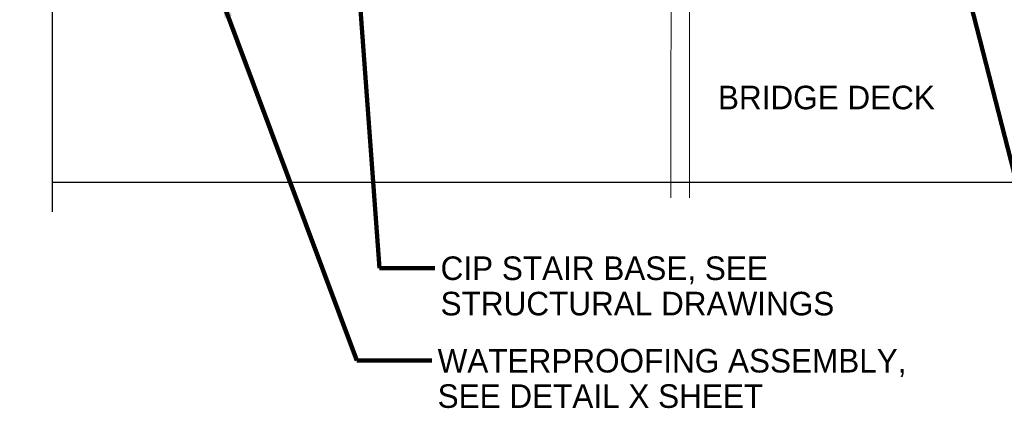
# Model space of a CAD drawing. Extents: x 1828566 to 1828596, y 711482 to 711702.
# Tile 2 of 20: x 1828566.26 to 1828570.16, y 711666.14 to 711667.68. Entities that reach past the tile are written whole.
import ezdxf

# ---------------------------------------------------------------- set-up
doc = ezdxf.new("R2010")
doc.units = 0
doc.header["$LTSCALE"] = 0.666667
doc.header["$MEASUREMENT"] = 0
doc.layers.get('0').update_dxf_attribs({"lineweight": 9})
for name, color, linetype, lineweight in [('BR_P_Slab_Object', 3, 'Continuous', 30), ('SH_Text', 7, 'Continuous', 25), ('VG_P_Landscape_Limits', 3, 'Continuous', 13), ('VG_P_Text', 7, 'Continuous', 25)]:
    doc.layers.add(name, color=color, linetype=linetype, lineweight=lineweight)
doc.styles.add('Slanted-Normal LS 0.50', font='font31.shx', dxfattribs={"height": 0.14})
doc.styles.add('Slanted-Normal LS 0.50_0', font='font31.shx')
doc.dimstyles.new('Fract  Slanted', dxfattribs={"dimscale": 0.666667, "dimtxt": 0.14, "dimasz": 0.14, "dimexe": 0.07, "dimexo": 0.07, "dimgap": 0.07, "dimtad": 1, "dimdec": 3, "dimlfac": 12, "dimzin": 3, "dimdsep": 46, "dimlunit": 4, "dimtxsty": 'Slanted-Normal LS 0.50_0', "dimblk": 'OBLIQUE', "dimcen": 0.09, "dimclrd": 97, "dimclre": 97, "dimclrt": 256, "dimaunit": 1, "dimadec": 4, "dimazin": 3, "dimtfac": 1, "dimtdec": 3, "dimtofl": 0, "dimtmove": 2, "dimatfit": 1, "dimfxl": 1, "dimfrac": 1, "dimtzin": 3, "dimlwd": 0, "dimlwe": 0, "dimarcsym": 0})

# ---------------------------------------------------------------- blocks, each defined once
blk = doc.blocks.new('_Oblique')
at = {"color": 0, "linetype": 'ByBlock', "lineweight": -2}
blk.add_line((-0.5, -0.5), (0.5, 0.5), dxfattribs=at)

msp = doc.modelspace()

# ---------------------------------------------------------------- linework, layer by layer
at = {"layer": 'BR_P_Slab_Object'}
msp.add_line((1828572.117966, 711667.031911), (1828566.387484, 711667.031911), dxfattribs=at)
at = {"layer": 'SH_Text', "linetype": 'Continuous', "flags": 128}
msp.add_lwpolyline([(1828566.387484, 711670.177829), (1828566.387484, 711668.603995), (1828566.258696, 711668.55712), (1828566.516271, 711668.46337), (1828566.387484, 711668.416495), (1828566.387484, 711666.915381)], dxfattribs=at)
at = {"layer": 'VG_P_Landscape_Limits'}
for points in [[(1828568.842917, 711669.540393), (1828568.841289, 711668.315925), (1828568.89986, 711668.244094), (1828568.786028, 711668.210582), (1828568.840631, 711668.144361), (1828568.839371, 711666.970588)], [(1828568.914815, 711668.335918), (1828568.976419, 711668.252313), (1828568.876349, 711668.210207), (1828568.914157, 711668.164354), (1828568.912965, 711666.970588)]]:
    msp.add_lwpolyline(points, dxfattribs=at)

# ---------------------------------------------------------------- texts
at = {"layer": 'VG_P_Text', "insert": (1828569.02621, 711667.36725), "char_height": 0.09333333, "attachment_point": 4, "rotation": 0, "line_spacing_factor": 1.05, "style": 'Slanted-Normal LS 0.50'}
msp.add_mtext('BRIDGE DECK', dxfattribs=at)
at = {"layer": 'VG_P_Text', "char_height": 0.09333333, "width": 2.05076733, "attachment_point": 1, "rotation": 0, "line_spacing_factor": 0.9, "style": 'Slanted-Normal LS 0.50'}
for s, insert in [('CIP STAIR BASE, SEE STRUCTURAL DRAWINGS', (1828567.926997, 711666.738496)), ('WATERPROOFING ASSEMBLY, SEE DETAIL X SHEET', (1828567.915148, 711666.372198))]:
    msp.add_mtext(s, dxfattribs=dict(at, insert=insert))

# ---------------------------------------------------------------- leaders
at = {"layer": 'VG_P_Text', "color": 97, "linetype": 'Continuous'}
for points in [[(1828570.056843, 711668.637287), (1828570.513253, 711666.699067), (1828570.733619, 711666.699067)], [(1828569.804304, 711668.608808), (1828570.392908, 711666.315908), (1828570.768542, 711666.324497)], [(1828567.575936, 711668.169367), (1828567.684292, 711666.692605), (1828567.904658, 711666.692605)], [(1828567.053288, 711667.774743), (1828567.594735, 711666.326307), (1828567.892809, 711666.326307)]]:
    msp.add_leader(points, dimstyle='Fract  Slanted', override={"dimtad": 0, "dimclrd": 0, "dimlwd": 65534}, dxfattribs=at)

doc.saveas('drawing.dxf')
